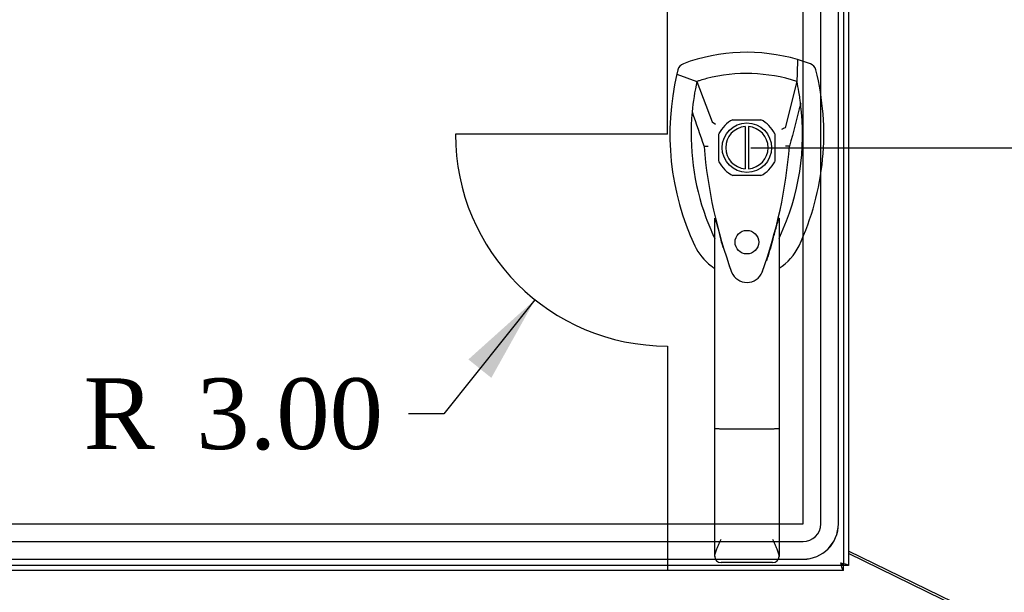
# Model space of a CAD drawing. Header units: inches. Extents: x 1 to 240, y -1 to 159.
# Tile 25 of 103: x 65 to 79, y 69 to 77. Entities that reach past the tile are written whole.
import ezdxf
from ezdxf.enums import TextEntityAlignment as Align
from ezdxf.lldxf.tags import DXFTag

# ---------------------------------------------------------------- set-up
doc = ezdxf.new("R2010")
doc.units = ezdxf.units.IN
doc.header["$MEASUREMENT"] = 0
for name, color, linetype in [('COM43552', 7, 'Continuous'), ('COM43581', 7, 'Continuous'), ('COM70219', 7, 'Continuous'), ('COM70657-10', 7, 'Continuous'), ('Default', 7, 'Continuous'), ('DV1_Default', 7, 'Continuous'), ('HAN13060', 7, 'Continuous')]:
    doc.layers.add(name, color=color, linetype=linetype)
doc.styles.add('SEACAD_Times_New_Roman', font='times.ttf')
tags = doc.linetypes.add('HIDDEN2', pattern=[0.1875, 0.125, -0.0625]).pattern_tags.tags
tags[6:7] = [DXFTag(74, 4), DXFTag(75, 0), DXFTag(340, '0'), DXFTag(46, 0.0), DXFTag(50, 0.0), DXFTag(44, 0.0), DXFTag(45, 0.0)]
tags[4:5] = [DXFTag(74, 4), DXFTag(75, 0), DXFTag(340, '0'), DXFTag(46, 0.0), DXFTag(50, 0.0), DXFTag(44, 0.0), DXFTag(45, 0.0)]
doc.dimstyles.new('HAMMOND_(STH_-_240x160)', dxfattribs={"dimtxt": 1, "dimasz": 1.25, "dimexe": 0.5, "dimexo": 0.5, "dimgap": 0.25, "dimtad": 0, "dimtih": 1, "dimtoh": 1, "dimzin": 0, "dimdsep": 46, "dimtxsty": 'SEACAD_Times_New_Roman', "dimblk1": '_SE_FILLED', "dimblk2": '_SE_FILLED', "dimsah": 1, "dimcen": 0.5, "dimadec": 0, "dimazin": 0, "dimtfac": 0.8, "dimtofl": 0, "dimtmove": 0, "dimatfit": 3, "dimfxl": 1, "dimtolj": 1, "dimtzin": 0, "dimarcsym": 0})

# ---------------------------------------------------------------- blocks, each defined once
blk = doc.blocks.new('SE')
at = {"layer": 'COM43552', "color": 7, "linetype": 'Continuous'}
blk.add_line((79.226, 68.16), (77.127, 69.183), dxfattribs=at)
at = {"layer": 'COM43581', "color": 7, "linetype": 'Continuous'}
blk.add_line((79.331, 68.145), (77.127, 69.217), dxfattribs=at)
at = {"layer": 'COM70219', "color": 7, "linetype": 'HIDDEN2'}
for p, q in [((76.485, 69.603), (76.485, 96.473)), ((76.486, 69.603), (76.486, 96.473)), ((76.735, 69.603), (76.735, 96.473)), ((76.984, 69.603), (76.984, 96.473)), ((76.985, 69.603), (76.985, 96.473)), ((55.646, 69.603), (76.485, 69.603)), ((55.646, 69.602), (76.485, 69.602)), ((55.646, 69.353), (76.485, 69.353)), ((55.646, 69.104), (76.485, 69.104)), ((55.646, 69.103), (76.485, 69.103))]:
    blk.add_line(p, q, dxfattribs=at)
for radius in [0.5, 0.001, 0.25, 0.499]:
    blk.add_arc((76.485, 69.603), radius, 270, 0, dxfattribs=at)
at = {"layer": 'COM70657-10', "color": 7, "linetype": 'HIDDEN2'}
for p, q in [((77.055, 97.06), (77.055, 69.016)), ((75.49, 75.324), (75.887, 75.324)), ((75.293, 74.731), (75.293, 75.127)), ((76.084, 75.127), (76.084, 74.731)), ((75.887, 74.533), (75.49, 74.533)), ((77.055, 69.016), (55.074, 69.016))]:
    blk.add_line(p, q, dxfattribs=at)
at = {"layer": 'COM70657-10', "color": 7, "linetype": 'Continuous'}
for p, q in [((77.127, 97.06), (77.127, 69.016)), ((77.127, 69.016), (77.055, 69.016)), ((77.055, 68.944), (77.055, 69.016)), ((77.055, 68.944), (55.074, 68.944))]:
    blk.add_line(p, q, dxfattribs=at)
at = {"layer": 'COM70657-10', "color": 7, "linetype": 'HIDDEN2'}
blk.add_circle((75.689, 73.591), 0.167, dxfattribs=at)
for radius, start, end in [(0.443, 116.6472, 153.3528), (0.442, 26.6472, 63.3528), (0.442, 206.6472, 243.3528), (0.442, 296.6472, 333.3528)]:
    blk.add_arc((75.689, 74.929), radius, start, end, dxfattribs=at)
at = {"layer": 'COM70657-10', "color": 7, "linetype": 'Continuous'}
for points in [[(77.019, 69.052), (77.024, 69.049), (77.028, 69.046), (77.037, 69.04), (77.041, 69.037), (77.048, 69.031), (77.05, 69.028), (77.054, 69.022), (77.055, 69.019), (77.055, 69.016)], [(77.019, 69.052), (77.033, 69.049), (77.047, 69.046), (77.073, 69.04), (77.085, 69.037), (77.105, 69.031), (77.113, 69.028), (77.124, 69.022), (77.127, 69.019), (77.127, 69.016)], [(77.055, 68.944), (77.052, 68.944), (77.049, 68.947), (77.043, 68.958), (77.04, 68.966), (77.034, 68.986), (77.031, 68.998), (77.025, 69.024), (77.022, 69.038), (77.019, 69.052)], [(77.055, 69.016), (77.052, 69.016), (77.049, 69.017), (77.043, 69.021), (77.04, 69.023), (77.034, 69.03), (77.031, 69.034), (77.025, 69.043), (77.022, 69.047), (77.019, 69.052)]]:
    blk.add_open_spline(points, degree=3, knots=[0, 0, 0, 0, 0.25, 0.25, 0.5, 0.5, 0.75, 0.75, 1, 1, 1, 1], dxfattribs=at)
at = {"layer": 'DV1_Default', "color": 7, "linetype": 'HIDDEN2'}
for p, q in [((74.563, 75.12), (74.563, 97.132)), ((74.563, 75.12), (71.563, 75.12)), ((74.563, 72.12), (74.563, 68.944))]:
    blk.add_line(p, q, dxfattribs=at)
blk.add_arc((74.563, 75.12), 3, 180, 270, dxfattribs=at)
at = {"layer": 'HAN13060', "color": 7, "linetype": 'Continuous'}
for p, q in [((76.588, 76.118), (76.407, 76.177)), ((74.712, 76.031), (74.698, 75.972)), ((74.698, 75.972), (74.982, 75.867)), ((74.982, 75.867), (75.197, 75.295)), ((76.396, 75.867), (76.232, 75.211)), ((75.197, 75.295), (75.243, 75.261)), ((75.664, 75.228), (75.664, 74.63)), ((75.714, 75.228), (75.714, 74.63)), ((75.083, 74.946), (75.083, 74.945)), ((76.294, 74.949), (76.294, 74.95)), ((75.234, 70.952), (75.234, 73.93)), ((76.144, 73.929), (76.144, 70.952)), ((76.144, 73.645), (76.15, 73.656)), ((75.44, 73.253), (75.444, 73.244)), ((75.908, 73.17), (75.913, 73.181)), ((75.234, 69.144), (75.234, 70.952)), ((76.054, 70.946), (75.324, 70.946)), ((76.144, 70.952), (76.144, 69.144)), ((76.054, 69.054), (75.324, 69.054))]:
    blk.add_line(p, q, dxfattribs=at)
blk.add_circle((75.689, 74.929), 0.35, dxfattribs=at)
for centre, radius, start, end in [((75.689, 73.694), 2.585, 73.8589, 110.3492), ((75.689, 73.694), 2.285, 71.9657, 104.4503), ((78.32, 75.12), 3.721, 166.7532, 205.1027), ((78.32, 75.12), 3.421, 167.3846, 174.7018), ((75.689, 73.694), 2.285, 106.8385, 108.0343), ((75.689, 73.694), 2.285, 104.4503, 106.8385), ((73.057, 75.12), 3.421, 10.1138, 12.6154), ((73.057, 75.12), 3.421, 8.519, 10.1138), ((73.057, 75.12), 3.421, 7.2824, 8.519), ((78.32, 75.12), 3.421, 174.7018, 200.2077), ((73.057, 75.12), 3.421, 334.8973, 7.2824), ((75.689, 74.929), 0.3, 94.7802, 265.2198), ((75.689, 74.929), 0.3, 274.7802, 85.2198), ((89.053, 48.502), 29.627, 115.6418, 115.7539), ((75.172, 73.598), 1.35, 91.2336, 93.7696), ((81.931, 75.515), 6.872, 184.7542, 199.9908), ((69.251, 75.545), 7.068, 340.3478, 355.1696), ((76.229, 74.161), 0.791, 85.3077, 89.6394), ((78.32, 75.12), 3.421, 200.2077, 205.1027), ((73.704, 73.324), 1.646, 10.2772, 21.6468), ((75.63, 73.859), 0.45, 205.1027, 208.4225), ((75.748, 73.859), 0.45, 331.5775, 334.8973), ((75.748, 73.859), 0.75, 301.8486, 334.8973), ((75.63, 73.859), 0.75, 233.4788, 238.1514), ((75.69, 73.255), 0.234, 202.2802, 338.2167), ((75.324, 69.144), 0.0903, 180.0017, 181.1154), ((76.054, 69.144), 0.0903, 358.8846, 359.9983), ((75.324, 69.144), 0.09, 181.1172, 270), ((76.054, 69.144), 0.09, 270, 358.8828)]:
    blk.add_arc(centre, radius, start, end, dxfattribs=at)
for points in [[(74.79, 76.118), (74.752, 76.104), (74.722, 76.07), (74.712, 76.031)], [(76.407, 76.177), (76.404, 76.074), (76.4, 75.97), (76.396, 75.867)], [(76.665, 76.031), (76.655, 76.07), (76.625, 76.104), (76.588, 76.118)], [(74.913, 75.435), (74.97, 75.272), (75.027, 75.109), (75.083, 74.946)], [(76.451, 75.553), (76.399, 75.352), (76.346, 75.151), (76.294, 74.95)], [(75.354, 73.516), (75.344, 73.55), (75.334, 73.584), (75.324, 73.618)], [(76.054, 73.617), (76.026, 73.52), (75.996, 73.423), (75.965, 73.328)], [(74.95, 73.541), (75.003, 73.429), (75.084, 73.33), (75.183, 73.256)]]:
    blk.add_open_spline(points, degree=3, dxfattribs=at)
for points, knots in [([(76.427, 73.541), (76.608, 73.926), (76.721, 74.342), (76.802, 75.189), (76.769, 75.619), (76.665, 76.031)], [0, 0, 0, 0, 0.5, 0.5, 1, 1, 1, 1]), ([(76.054, 73.617), (76.07, 73.674), (76.086, 73.732), (76.109, 73.817), (76.117, 73.845), (76.129, 73.886), (76.132, 73.9), (76.138, 73.918), (76.14, 73.923), (76.143, 73.931), (76.144, 73.932), (76.144, 73.929)], [0, 0, 0, 0, 0.5, 0.5, 0.75, 0.75, 0.875, 0.875, 0.9375, 0.9375, 1, 1, 1, 1]), ([(75.324, 70.946), (75.318, 70.946), (75.312, 70.946), (75.3, 70.946), (75.295, 70.947), (75.284, 70.947), (75.279, 70.947), (75.269, 70.947), (75.264, 70.948), (75.252, 70.948), (75.245, 70.949), (75.238, 70.95), (75.237, 70.95), (75.234, 70.951), (75.234, 70.952), (75.234, 70.952)], [0, 0, 0, 0, 0.125, 0.125, 0.25, 0.25, 0.375, 0.375, 0.5, 0.5, 0.75, 0.75, 0.875, 0.875, 1, 1, 1, 1]), ([(76.144, 70.952), (76.144, 70.952), (76.143, 70.951), (76.141, 70.95), (76.139, 70.95), (76.132, 70.949), (76.126, 70.948), (76.113, 70.948), (76.109, 70.947), (76.099, 70.947), (76.094, 70.947), (76.083, 70.947), (76.077, 70.946), (76.066, 70.946), (76.06, 70.946), (76.054, 70.946)], [0, 0, 0, 0, 0.125, 0.125, 0.25, 0.25, 0.5, 0.5, 0.625, 0.625, 0.75, 0.75, 0.875, 0.875, 1, 1, 1, 1]), ([(75.234, 69.142), (75.234, 69.158), (75.238, 69.175), (75.247, 69.203), (75.25, 69.212), (75.257, 69.232), (75.261, 69.242), (75.274, 69.272), (75.283, 69.294), (75.298, 69.327), (75.303, 69.339), (75.313, 69.362), (75.319, 69.373), (75.324, 69.385)], [0, 0, 0, 0, 0.25, 0.25, 0.375, 0.375, 0.5, 0.5, 0.75, 0.75, 0.875, 0.875, 1, 1, 1, 1]), ([(76.054, 69.385), (76.059, 69.373), (76.064, 69.362), (76.074, 69.339), (76.079, 69.327), (76.094, 69.294), (76.104, 69.272), (76.116, 69.242), (76.12, 69.232), (76.128, 69.212), (76.131, 69.203), (76.14, 69.175), (76.143, 69.158), (76.144, 69.142)], [0, 0, 0, 0, 0.125, 0.125, 0.25, 0.25, 0.5, 0.5, 0.625, 0.625, 0.75, 0.75, 1, 1, 1, 1])]:
    blk.add_open_spline(points, degree=3, knots=knots, dxfattribs=at)
blk = doc.blocks.new('DMBLK2888')
at = {"layer": 'Default', "linetype": 'Continuous'}
for points in [[(83.585, 86.757), (83.376, 88.007), (83.168, 86.757)], [(83.585, 76.179), (83.168, 76.179), (83.376, 74.929)]]:
    blk.add_hatch(color=7, dxfattribs=at).paths.add_polyline_path(points)
at = {"layer": 'Default', "color": 7, "linetype": 'Continuous'}
for p, q in [((78.599, 88.007), (83.876, 88.007)), ((83.376, 88.007), (83.376, 82.318)), ((83.376, 80.968), (83.376, 74.929)), ((75.746, 74.929), (83.876, 74.929))]:
    blk.add_line(p, q, dxfattribs=at)
at = {"layer": 'Default', "color": 7, "linetype": 'Continuous', "style": 'SEACAD_Times_New_Roman'}
blk.add_text('13.08', height=1, dxfattribs=at).set_placement((81.67, 81.968), align=Align.TOP_LEFT)
blk = doc.blocks.new('_SE_FILLED')
at = {"color": 0}
blk.add_line((0, 0), (-1, 0), dxfattribs=at)
blk.add_solid([(0, 0), (-1, -0.1665), (-1, 0.1665), (0, 0)], dxfattribs=at)
blk = doc.blocks.new('DMBLK2890')
at = {"layer": 'Default', "linetype": 'Continuous'}
blk.add_hatch(color=7, dxfattribs=at).paths.add_polyline_path([(72.071, 71.67), (72.689, 72.777), (71.746, 71.931)])
at = {"layer": 'Default', "color": 7, "linetype": 'Continuous'}
for p, q in [((72.689, 72.777), (71.398, 71.163)), ((71.398, 71.163), (70.898, 71.163))]:
    blk.add_line(p, q, dxfattribs=at)
at = {"layer": 'Default', "color": 7, "linetype": 'Continuous', "style": 'SEACAD_Times_New_Roman'}
for s, p in [('R', (66.299, 71.663)), ('3.00', (67.894, 71.663))]:
    blk.add_text(s, height=1, dxfattribs=at).set_placement(p, align=Align.TOP_LEFT)

msp = doc.modelspace()

# ---------------------------------------------------------------- block references
at = {"layer": 'Default'}
msp.add_blockref('SE', (0, 0), dxfattribs=at)

# ---------------------------------------------------------------- dimensions: what is measured, and where the dimension line sits
at = {"layer": 'Default', "color": 7, "linetype": 'Continuous'}
dim = msp.add_linear_dim(base=(83.376, 74.929), p1=(78.099, 88.007), p2=(75.246, 74.929), angle=90, text='\\A1;<>', dimstyle='HAMMOND_(STH_-_240x160)', dxfattribs=at)
dim.commit()
dim.dimension.update_dxf_attribs({"geometry": 'DMBLK2888', "text_midpoint": (83.376, 81.468), "dimtype": 160})
dim = msp.add_radius_dim(center=(74.563, 75.12), mpoint=(72.689, 72.777), text='\\A1;<>', dimstyle='HAMMOND_(STH_-_240x160)', dxfattribs=at)
dim.commit()
dim.dimension.update_dxf_attribs({"geometry": 'DMBLK2890', "text_midpoint": (70.898, 71.163), "dimtype": 164})

doc.saveas('drawing.dxf')
